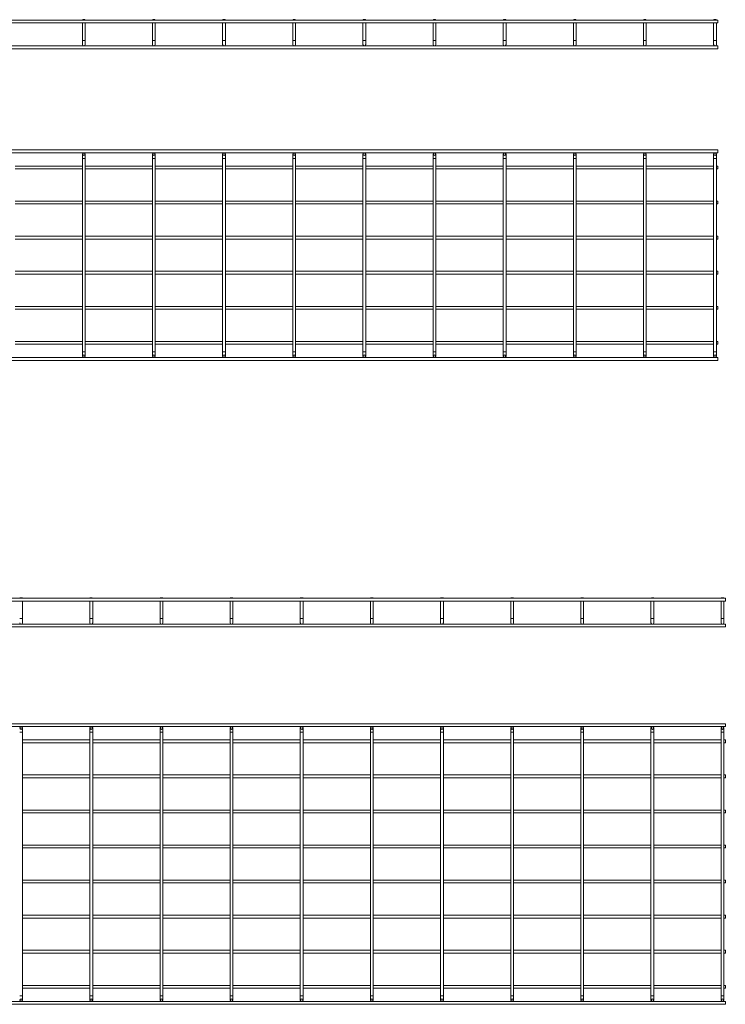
# Model space of a CAD drawing. Header units: millimetres. Extents: x -505 to 3449, y -3134 to -108.
# Tile 4 of 6: x 2443 to 3449, y -3134 to -1730. Entities that reach past the tile are written whole.
import ezdxf

# ---------------------------------------------------------------- set-up
doc = ezdxf.new("R2010")
doc.units = ezdxf.units.MM

msp = doc.modelspace()

# ---------------------------------------------------------------- linework, layer by layer
at = {"color": 7, "linetype": 'Continuous', "lineweight": 15}
for p, q in [((3438.6, -1730.6), (430.6, -1730.6)), ((430.6, -1734.6), (3438.6, -1734.6)), ((2533.1, -1730.1), (2532.6, -1730.6)), ((2532.6, -1734.6), (2532.6, -1759.6)), ((2533.1, -1730.1), (2536.1, -1730.1)), ((2536.6, -1730.6), (2536.1, -1730.1)), ((2536.6, -1759.6), (2536.6, -1734.6)), ((2633.1, -1730.1), (2632.6, -1730.6)), ((2632.6, -1734.6), (2632.6, -1759.6)), ((2633.1, -1730.1), (2636.1, -1730.1)), ((2636.6, -1730.6), (2636.1, -1730.1)), ((2636.6, -1759.6), (2636.6, -1734.6)), ((2733.1, -1730.1), (2732.6, -1730.6)), ((2732.6, -1734.6), (2732.6, -1759.6)), ((2733.1, -1730.1), (2736.1, -1730.1)), ((2736.6, -1730.6), (2736.1, -1730.1)), ((2736.6, -1759.6), (2736.6, -1734.6)), ((2833.1, -1730.1), (2832.6, -1730.6)), ((2832.6, -1734.6), (2832.6, -1759.6)), ((2833.1, -1730.1), (2836.1, -1730.1)), ((2836.6, -1730.6), (2836.1, -1730.1)), ((2836.6, -1759.6), (2836.6, -1734.6)), ((2933.1, -1730.1), (2932.6, -1730.6)), ((2932.6, -1734.6), (2932.6, -1759.6)), ((2933.1, -1730.1), (2936.1, -1730.1)), ((2936.6, -1730.6), (2936.1, -1730.1)), ((2936.6, -1759.6), (2936.6, -1734.6)), ((3033.1, -1730.1), (3032.6, -1730.6)), ((3032.6, -1734.6), (3032.6, -1759.6)), ((3033.1, -1730.1), (3036.1, -1730.1)), ((3036.6, -1730.6), (3036.1, -1730.1)), ((3036.6, -1759.6), (3036.6, -1734.6)), ((3133.1, -1730.1), (3132.6, -1730.6)), ((3132.6, -1734.6), (3132.6, -1759.6)), ((3133.1, -1730.1), (3136.1, -1730.1)), ((3136.6, -1730.6), (3136.1, -1730.1)), ((3136.6, -1759.6), (3136.6, -1734.6)), ((3233.1, -1730.1), (3232.6, -1730.6)), ((3232.6, -1734.6), (3232.6, -1759.6)), ((3233.1, -1730.1), (3236.1, -1730.1)), ((3236.6, -1730.6), (3236.1, -1730.1)), ((3236.6, -1759.6), (3236.6, -1734.6)), ((3333.1, -1730.1), (3332.6, -1730.6)), ((3332.6, -1734.6), (3332.6, -1759.6)), ((3333.1, -1730.1), (3336.1, -1730.1)), ((3336.6, -1730.6), (3336.1, -1730.1)), ((3336.6, -1759.6), (3336.6, -1734.6)), ((3433.1, -1730.1), (3432.6, -1730.6)), ((3432.6, -1734.6), (3432.6, -1759.6)), ((3433.1, -1730.1), (3436.1, -1730.1)), ((3436.6, -1730.6), (3436.1, -1730.1)), ((3436.6, -1759.6), (3436.6, -1734.6)), ((3438.6, -1730.6), (3438.6, -1734.6)), ((3438.6, -1767.6), (430.6, -1767.6)), ((2532.6, -1759.6), (2532.6, -1765.6)), ((2536.6, -1765.6), (2536.6, -1759.6)), ((2632.6, -1759.6), (2632.6, -1765.6)), ((2636.6, -1765.6), (2636.6, -1759.6)), ((2732.6, -1759.6), (2732.6, -1765.6)), ((2736.6, -1765.6), (2736.6, -1759.6)), ((2832.6, -1759.6), (2832.6, -1765.6)), ((2836.6, -1765.6), (2836.6, -1759.6)), ((2932.6, -1759.6), (2932.6, -1765.6)), ((2936.6, -1765.6), (2936.6, -1759.6)), ((3032.6, -1759.6), (3032.6, -1765.6)), ((3036.6, -1765.6), (3036.6, -1759.6)), ((3132.6, -1759.6), (3132.6, -1765.6)), ((3136.6, -1765.6), (3136.6, -1759.6)), ((3232.6, -1759.6), (3232.6, -1765.6)), ((3236.6, -1765.6), (3236.6, -1759.6)), ((3332.6, -1759.6), (3332.6, -1765.6)), ((3336.6, -1765.6), (3336.6, -1759.6)), ((3432.6, -1759.6), (3432.6, -1765.6)), ((3436.6, -1765.6), (3436.6, -1759.6)), ((3438.6, -1767.6), (3438.6, -1771.6)), ((430.6, -1771.6), (3438.6, -1771.6)), ((3438.6, -1915.9), (430.6, -1915.9)), ((430.6, -1919.9), (3438.6, -1919.9)), ((2532.6, -1921.9), (2532.6, -1927.9)), ((2536.6, -1927.9), (2536.6, -1921.9)), ((2632.6, -1921.9), (2632.6, -1927.9)), ((2636.6, -1927.9), (2636.6, -1921.9)), ((2732.6, -1921.9), (2732.6, -1927.9)), ((2736.6, -1927.9), (2736.6, -1921.9)), ((2832.6, -1921.9), (2832.6, -1927.9)), ((2836.6, -1927.9), (2836.6, -1921.9)), ((2932.6, -1921.9), (2932.6, -1927.9)), ((2936.6, -1927.9), (2936.6, -1921.9)), ((3032.6, -1921.9), (3032.6, -1927.9)), ((3036.6, -1927.9), (3036.6, -1921.9)), ((3132.6, -1921.9), (3132.6, -1927.9)), ((3136.6, -1927.9), (3136.6, -1921.9)), ((3232.6, -1921.9), (3232.6, -1927.9)), ((3236.6, -1927.9), (3236.6, -1921.9)), ((3332.6, -1921.9), (3332.6, -1927.9)), ((3336.6, -1927.9), (3336.6, -1921.9)), ((3432.6, -1921.9), (3432.6, -1927.9)), ((3436.6, -1927.9), (3436.6, -1921.9)), ((3438.6, -1915.9), (3438.6, -1919.9)), ((2532.6, -1927.9), (2532.6, -2203.9)), ((2536.6, -2203.9), (2536.6, -1927.9)), ((2632.6, -1927.9), (2632.6, -2203.9)), ((2636.6, -2203.9), (2636.6, -1927.9)), ((2732.6, -1927.9), (2732.6, -2203.9)), ((2736.6, -2203.9), (2736.6, -1927.9)), ((2832.6, -1927.9), (2832.6, -2203.9)), ((2836.6, -2203.9), (2836.6, -1927.9)), ((2932.6, -1927.9), (2932.6, -2203.9)), ((2936.6, -2203.9), (2936.6, -1927.9)), ((3032.6, -1927.9), (3032.6, -2203.9)), ((3036.6, -2203.9), (3036.6, -1927.9)), ((3132.6, -1927.9), (3132.6, -2203.9)), ((3136.6, -2203.9), (3136.6, -1927.9)), ((3232.6, -1927.9), (3232.6, -2203.9)), ((3236.6, -2203.9), (3236.6, -1927.9)), ((3332.6, -1927.9), (3332.6, -2203.9)), ((3336.6, -2203.9), (3336.6, -1927.9)), ((3432.6, -1927.9), (3432.6, -2203.9)), ((3436.6, -2203.9), (3436.6, -1927.9)), ((2532.6, -1938.9), (2436.6, -1938.9)), ((2436.6, -1942.9), (2532.6, -1942.9)), ((2632.6, -1938.9), (2536.6, -1938.9)), ((2536.6, -1942.9), (2632.6, -1942.9)), ((2732.6, -1938.9), (2636.6, -1938.9)), ((2636.6, -1942.9), (2732.6, -1942.9)), ((2832.6, -1938.9), (2736.6, -1938.9)), ((2736.6, -1942.9), (2832.6, -1942.9)), ((2932.6, -1938.9), (2836.6, -1938.9)), ((2836.6, -1942.9), (2932.6, -1942.9)), ((3032.6, -1938.9), (2936.6, -1938.9)), ((2936.6, -1942.9), (3032.6, -1942.9)), ((3132.6, -1938.9), (3036.6, -1938.9)), ((3036.6, -1942.9), (3132.6, -1942.9)), ((3232.6, -1938.9), (3136.6, -1938.9)), ((3136.6, -1942.9), (3232.6, -1942.9)), ((3332.6, -1938.9), (3236.6, -1938.9)), ((3236.6, -1942.9), (3332.6, -1942.9)), ((3432.6, -1938.9), (3336.6, -1938.9)), ((3336.6, -1942.9), (3432.6, -1942.9)), ((3438.6, -1938.9), (3436.6, -1938.9)), ((3436.6, -1942.9), (3438.6, -1942.9)), ((3438.6, -1938.9), (3438.6, -1942.9)), ((2532.6, -1988.9), (2436.6, -1988.9)), ((2436.6, -1992.9), (2532.6, -1992.9)), ((2632.6, -1988.9), (2536.6, -1988.9)), ((2536.6, -1992.9), (2632.6, -1992.9)), ((2732.6, -1988.9), (2636.6, -1988.9)), ((2636.6, -1992.9), (2732.6, -1992.9)), ((2832.6, -1988.9), (2736.6, -1988.9)), ((2736.6, -1992.9), (2832.6, -1992.9)), ((2932.6, -1988.9), (2836.6, -1988.9)), ((2836.6, -1992.9), (2932.6, -1992.9)), ((3032.6, -1988.9), (2936.6, -1988.9)), ((2936.6, -1992.9), (3032.6, -1992.9)), ((3132.6, -1988.9), (3036.6, -1988.9)), ((3036.6, -1992.9), (3132.6, -1992.9)), ((3232.6, -1988.9), (3136.6, -1988.9)), ((3136.6, -1992.9), (3232.6, -1992.9)), ((3332.6, -1988.9), (3236.6, -1988.9)), ((3236.6, -1992.9), (3332.6, -1992.9)), ((3432.6, -1988.9), (3336.6, -1988.9)), ((3336.6, -1992.9), (3432.6, -1992.9)), ((3438.6, -1988.9), (3436.6, -1988.9)), ((3436.6, -1992.9), (3438.6, -1992.9)), ((3438.6, -1988.9), (3438.6, -1992.9)), ((2532.6, -2038.9), (2436.6, -2038.9)), ((2436.6, -2042.9), (2532.6, -2042.9)), ((2632.6, -2038.9), (2536.6, -2038.9)), ((2536.6, -2042.9), (2632.6, -2042.9)), ((2732.6, -2038.9), (2636.6, -2038.9)), ((2636.6, -2042.9), (2732.6, -2042.9)), ((2832.6, -2038.9), (2736.6, -2038.9)), ((2736.6, -2042.9), (2832.6, -2042.9)), ((2932.6, -2038.9), (2836.6, -2038.9)), ((2836.6, -2042.9), (2932.6, -2042.9)), ((3032.6, -2038.9), (2936.6, -2038.9)), ((2936.6, -2042.9), (3032.6, -2042.9)), ((3132.6, -2038.9), (3036.6, -2038.9)), ((3036.6, -2042.9), (3132.6, -2042.9)), ((3232.6, -2038.9), (3136.6, -2038.9)), ((3136.6, -2042.9), (3232.6, -2042.9)), ((3332.6, -2038.9), (3236.6, -2038.9)), ((3236.6, -2042.9), (3332.6, -2042.9)), ((3432.6, -2038.9), (3336.6, -2038.9)), ((3336.6, -2042.9), (3432.6, -2042.9)), ((3438.6, -2038.9), (3436.6, -2038.9)), ((3436.6, -2042.9), (3438.6, -2042.9)), ((3438.6, -2038.9), (3438.6, -2042.9)), ((2532.6, -2088.9), (2436.6, -2088.9)), ((2632.6, -2088.9), (2536.6, -2088.9)), ((2732.6, -2088.9), (2636.6, -2088.9)), ((2832.6, -2088.9), (2736.6, -2088.9)), ((2932.6, -2088.9), (2836.6, -2088.9)), ((3032.6, -2088.9), (2936.6, -2088.9)), ((3132.6, -2088.9), (3036.6, -2088.9)), ((3232.6, -2088.9), (3136.6, -2088.9)), ((3332.6, -2088.9), (3236.6, -2088.9)), ((3432.6, -2088.9), (3336.6, -2088.9)), ((3438.6, -2088.9), (3436.6, -2088.9)), ((3438.6, -2088.9), (3438.6, -2092.9)), ((2436.6, -2092.9), (2532.6, -2092.9)), ((2536.6, -2092.9), (2632.6, -2092.9)), ((2636.6, -2092.9), (2732.6, -2092.9)), ((2736.6, -2092.9), (2832.6, -2092.9)), ((2836.6, -2092.9), (2932.6, -2092.9)), ((2936.6, -2092.9), (3032.6, -2092.9)), ((3036.6, -2092.9), (3132.6, -2092.9)), ((3136.6, -2092.9), (3232.6, -2092.9)), ((3236.6, -2092.9), (3332.6, -2092.9)), ((3336.6, -2092.9), (3432.6, -2092.9)), ((3436.6, -2092.9), (3438.6, -2092.9)), ((2532.6, -2138.9), (2436.6, -2138.9)), ((2436.6, -2142.9), (2532.6, -2142.9)), ((2632.6, -2138.9), (2536.6, -2138.9)), ((2536.6, -2142.9), (2632.6, -2142.9)), ((2732.6, -2138.9), (2636.6, -2138.9)), ((2636.6, -2142.9), (2732.6, -2142.9)), ((2832.6, -2138.9), (2736.6, -2138.9)), ((2736.6, -2142.9), (2832.6, -2142.9)), ((2932.6, -2138.9), (2836.6, -2138.9)), ((2836.6, -2142.9), (2932.6, -2142.9)), ((3032.6, -2138.9), (2936.6, -2138.9)), ((2936.6, -2142.9), (3032.6, -2142.9)), ((3132.6, -2138.9), (3036.6, -2138.9)), ((3036.6, -2142.9), (3132.6, -2142.9)), ((3232.6, -2138.9), (3136.6, -2138.9)), ((3136.6, -2142.9), (3232.6, -2142.9)), ((3332.6, -2138.9), (3236.6, -2138.9)), ((3236.6, -2142.9), (3332.6, -2142.9)), ((3432.6, -2138.9), (3336.6, -2138.9)), ((3336.6, -2142.9), (3432.6, -2142.9)), ((3438.6, -2138.9), (3436.6, -2138.9)), ((3436.6, -2142.9), (3438.6, -2142.9)), ((3438.6, -2138.9), (3438.6, -2142.9)), ((2532.6, -2188.9), (2436.6, -2188.9)), ((2632.6, -2188.9), (2536.6, -2188.9)), ((2732.6, -2188.9), (2636.6, -2188.9)), ((2832.6, -2188.9), (2736.6, -2188.9)), ((2932.6, -2188.9), (2836.6, -2188.9)), ((3032.6, -2188.9), (2936.6, -2188.9)), ((3132.6, -2188.9), (3036.6, -2188.9)), ((3232.6, -2188.9), (3136.6, -2188.9)), ((3332.6, -2188.9), (3236.6, -2188.9)), ((3432.6, -2188.9), (3336.6, -2188.9)), ((3438.6, -2188.9), (3436.6, -2188.9)), ((3438.6, -2188.9), (3438.6, -2192.9)), ((2436.6, -2192.9), (2532.6, -2192.9)), ((2532.6, -2203.9), (2532.6, -2209.9)), ((2536.6, -2192.9), (2632.6, -2192.9)), ((2536.6, -2209.9), (2536.6, -2203.9)), ((2632.6, -2203.9), (2632.6, -2209.9)), ((2636.6, -2192.9), (2732.6, -2192.9)), ((2636.6, -2209.9), (2636.6, -2203.9)), ((2732.6, -2203.9), (2732.6, -2209.9)), ((2736.6, -2192.9), (2832.6, -2192.9)), ((2736.6, -2209.9), (2736.6, -2203.9)), ((2832.6, -2203.9), (2832.6, -2209.9)), ((2836.6, -2192.9), (2932.6, -2192.9)), ((2836.6, -2209.9), (2836.6, -2203.9)), ((2932.6, -2203.9), (2932.6, -2209.9)), ((2936.6, -2192.9), (3032.6, -2192.9)), ((2936.6, -2209.9), (2936.6, -2203.9)), ((3032.6, -2203.9), (3032.6, -2209.9)), ((3036.6, -2192.9), (3132.6, -2192.9)), ((3036.6, -2209.9), (3036.6, -2203.9)), ((3132.6, -2203.9), (3132.6, -2209.9)), ((3136.6, -2192.9), (3232.6, -2192.9)), ((3136.6, -2209.9), (3136.6, -2203.9)), ((3232.6, -2203.9), (3232.6, -2209.9)), ((3236.6, -2192.9), (3332.6, -2192.9)), ((3236.6, -2209.9), (3236.6, -2203.9)), ((3332.6, -2203.9), (3332.6, -2209.9)), ((3336.6, -2192.9), (3432.6, -2192.9)), ((3336.6, -2209.9), (3336.6, -2203.9)), ((3432.6, -2203.9), (3432.6, -2209.9)), ((3436.6, -2192.9), (3438.6, -2192.9)), ((3436.6, -2209.9), (3436.6, -2203.9)), ((3438.6, -2211.9), (430.6, -2211.9)), ((430.6, -2215.9), (3438.6, -2215.9)), ((3438.6, -2211.9), (3438.6, -2215.9)), ((3449.3, -2555), (441.3, -2555)), ((2443.8, -2554.5), (2443.3, -2555)), ((2443.8, -2554.5), (2446.8, -2554.5)), ((2447.3, -2555), (2446.8, -2554.5)), ((2543.8, -2554.5), (2543.3, -2555)), ((2543.8, -2554.5), (2546.8, -2554.5)), ((2547.3, -2555), (2546.8, -2554.5)), ((2643.8, -2554.5), (2643.3, -2555)), ((2643.8, -2554.5), (2646.8, -2554.5)), ((2647.3, -2555), (2646.8, -2554.5)), ((2743.8, -2554.5), (2743.3, -2555)), ((2743.8, -2554.5), (2746.8, -2554.5)), ((2747.3, -2555), (2746.8, -2554.5)), ((2843.8, -2554.5), (2843.3, -2555)), ((2843.8, -2554.5), (2846.8, -2554.5)), ((2847.3, -2555), (2846.8, -2554.5)), ((2943.8, -2554.5), (2943.3, -2555)), ((2943.8, -2554.5), (2946.8, -2554.5)), ((2947.3, -2555), (2946.8, -2554.5)), ((3043.8, -2554.5), (3043.3, -2555)), ((3043.8, -2554.5), (3046.8, -2554.5)), ((3047.3, -2555), (3046.8, -2554.5)), ((3143.8, -2554.5), (3143.3, -2555)), ((3143.8, -2554.5), (3146.8, -2554.5)), ((3147.3, -2555), (3146.8, -2554.5)), ((3243.8, -2554.5), (3243.3, -2555)), ((3243.8, -2554.5), (3246.8, -2554.5)), ((3247.3, -2555), (3246.8, -2554.5)), ((3343.8, -2554.5), (3343.3, -2555)), ((3343.8, -2554.5), (3346.8, -2554.5)), ((3347.3, -2555), (3346.8, -2554.5)), ((3443.8, -2554.5), (3443.3, -2555)), ((3443.8, -2554.5), (3446.8, -2554.5)), ((3447.3, -2555), (3446.8, -2554.5)), ((3449.3, -2555), (3449.3, -2559)), ((441.3, -2559), (3449.3, -2559)), ((2447.3, -2584), (2447.3, -2559)), ((2543.3, -2559), (2543.3, -2584)), ((2547.3, -2584), (2547.3, -2559)), ((2643.3, -2559), (2643.3, -2584)), ((2647.3, -2584), (2647.3, -2559)), ((2743.3, -2559), (2743.3, -2584)), ((2747.3, -2584), (2747.3, -2559)), ((2843.3, -2559), (2843.3, -2584)), ((2847.3, -2584), (2847.3, -2559)), ((2943.3, -2559), (2943.3, -2584)), ((2947.3, -2584), (2947.3, -2559)), ((3043.3, -2559), (3043.3, -2584)), ((3047.3, -2584), (3047.3, -2559)), ((3143.3, -2559), (3143.3, -2584)), ((3147.3, -2584), (3147.3, -2559)), ((3243.3, -2559), (3243.3, -2584)), ((3247.3, -2584), (3247.3, -2559)), ((3343.3, -2559), (3343.3, -2584)), ((3347.3, -2584), (3347.3, -2559)), ((3443.3, -2559), (3443.3, -2584)), ((3447.3, -2584), (3447.3, -2559)), ((3449.3, -2592), (441.3, -2592)), ((441.3, -2596), (3449.3, -2596)), ((2447.3, -2590), (2447.3, -2584)), ((2543.3, -2584), (2543.3, -2590)), ((2547.3, -2590), (2547.3, -2584)), ((2643.3, -2584), (2643.3, -2590)), ((2647.3, -2590), (2647.3, -2584)), ((2743.3, -2584), (2743.3, -2590)), ((2747.3, -2590), (2747.3, -2584)), ((2843.3, -2584), (2843.3, -2590)), ((2847.3, -2590), (2847.3, -2584)), ((2943.3, -2584), (2943.3, -2590)), ((2947.3, -2590), (2947.3, -2584)), ((3043.3, -2584), (3043.3, -2590)), ((3047.3, -2590), (3047.3, -2584)), ((3143.3, -2584), (3143.3, -2590)), ((3147.3, -2590), (3147.3, -2584)), ((3243.3, -2584), (3243.3, -2590)), ((3247.3, -2590), (3247.3, -2584)), ((3343.3, -2584), (3343.3, -2590)), ((3347.3, -2590), (3347.3, -2584)), ((3443.3, -2584), (3443.3, -2590)), ((3447.3, -2590), (3447.3, -2584)), ((3449.3, -2592), (3449.3, -2596)), ((3449.3, -2734), (441.3, -2734)), ((3449.3, -2734), (3449.3, -2738)), ((441.3, -2738), (3449.3, -2738)), ((2447.3, -2746), (2447.3, -2740)), ((2447.3, -3122), (2447.3, -2746)), ((2543.3, -2740), (2543.3, -2746)), ((2543.3, -2746), (2543.3, -3122)), ((2547.3, -2746), (2547.3, -2740)), ((2547.3, -3122), (2547.3, -2746)), ((2643.3, -2740), (2643.3, -2746)), ((2643.3, -2746), (2643.3, -3122)), ((2647.3, -2746), (2647.3, -2740)), ((2647.3, -3122), (2647.3, -2746)), ((2743.3, -2740), (2743.3, -2746)), ((2743.3, -2746), (2743.3, -3122)), ((2747.3, -2746), (2747.3, -2740)), ((2747.3, -3122), (2747.3, -2746)), ((2843.3, -2740), (2843.3, -2746)), ((2843.3, -2746), (2843.3, -3122)), ((2847.3, -2746), (2847.3, -2740)), ((2847.3, -3122), (2847.3, -2746)), ((2943.3, -2740), (2943.3, -2746)), ((2943.3, -2746), (2943.3, -3122)), ((2947.3, -2746), (2947.3, -2740)), ((2947.3, -3122), (2947.3, -2746)), ((3043.3, -2740), (3043.3, -2746)), ((3043.3, -2746), (3043.3, -3122)), ((3047.3, -2746), (3047.3, -2740)), ((3047.3, -3122), (3047.3, -2746)), ((3143.3, -2740), (3143.3, -2746)), ((3143.3, -2746), (3143.3, -3122)), ((3147.3, -2746), (3147.3, -2740)), ((3147.3, -3122), (3147.3, -2746)), ((3243.3, -2740), (3243.3, -2746)), ((3243.3, -2746), (3243.3, -3122)), ((3247.3, -2746), (3247.3, -2740)), ((3247.3, -3122), (3247.3, -2746)), ((3343.3, -2740), (3343.3, -2746)), ((3343.3, -2746), (3343.3, -3122)), ((3347.3, -2746), (3347.3, -2740)), ((3347.3, -3122), (3347.3, -2746)), ((3443.3, -2740), (3443.3, -2746)), ((3443.3, -2746), (3443.3, -3122)), ((3447.3, -2746), (3447.3, -2740)), ((3447.3, -3122), (3447.3, -2746)), ((2543.3, -2757), (2447.3, -2757)), ((2447.3, -2761), (2543.3, -2761)), ((2643.3, -2757), (2547.3, -2757)), ((2547.3, -2761), (2643.3, -2761)), ((2743.3, -2757), (2647.3, -2757)), ((2647.3, -2761), (2743.3, -2761)), ((2843.3, -2757), (2747.3, -2757)), ((2747.3, -2761), (2843.3, -2761)), ((2943.3, -2757), (2847.3, -2757)), ((2847.3, -2761), (2943.3, -2761)), ((3043.3, -2757), (2947.3, -2757)), ((2947.3, -2761), (3043.3, -2761)), ((3143.3, -2757), (3047.3, -2757)), ((3047.3, -2761), (3143.3, -2761)), ((3243.3, -2757), (3147.3, -2757)), ((3147.3, -2761), (3243.3, -2761)), ((3343.3, -2757), (3247.3, -2757)), ((3247.3, -2761), (3343.3, -2761)), ((3443.3, -2757), (3347.3, -2757)), ((3347.3, -2761), (3443.3, -2761)), ((3449.3, -2757), (3447.3, -2757)), ((3447.3, -2761), (3449.3, -2761)), ((3449.3, -2757), (3449.3, -2761)), ((2543.3, -2807), (2447.3, -2807)), ((2643.3, -2807), (2547.3, -2807)), ((2743.3, -2807), (2647.3, -2807)), ((2843.3, -2807), (2747.3, -2807)), ((2943.3, -2807), (2847.3, -2807)), ((3043.3, -2807), (2947.3, -2807)), ((3143.3, -2807), (3047.3, -2807)), ((3243.3, -2807), (3147.3, -2807)), ((3343.3, -2807), (3247.3, -2807)), ((3443.3, -2807), (3347.3, -2807)), ((3449.3, -2807), (3447.3, -2807)), ((3449.3, -2807), (3449.3, -2811)), ((2447.3, -2811), (2543.3, -2811)), ((2547.3, -2811), (2643.3, -2811)), ((2647.3, -2811), (2743.3, -2811)), ((2747.3, -2811), (2843.3, -2811)), ((2847.3, -2811), (2943.3, -2811)), ((2947.3, -2811), (3043.3, -2811)), ((3047.3, -2811), (3143.3, -2811)), ((3147.3, -2811), (3243.3, -2811)), ((3247.3, -2811), (3343.3, -2811)), ((3347.3, -2811), (3443.3, -2811)), ((3447.3, -2811), (3449.3, -2811)), ((2543.3, -2857), (2447.3, -2857)), ((2447.3, -2861), (2543.3, -2861)), ((2643.3, -2857), (2547.3, -2857)), ((2547.3, -2861), (2643.3, -2861)), ((2743.3, -2857), (2647.3, -2857)), ((2647.3, -2861), (2743.3, -2861)), ((2843.3, -2857), (2747.3, -2857)), ((2747.3, -2861), (2843.3, -2861)), ((2943.3, -2857), (2847.3, -2857)), ((2847.3, -2861), (2943.3, -2861)), ((3043.3, -2857), (2947.3, -2857)), ((2947.3, -2861), (3043.3, -2861)), ((3143.3, -2857), (3047.3, -2857)), ((3047.3, -2861), (3143.3, -2861)), ((3243.3, -2857), (3147.3, -2857)), ((3147.3, -2861), (3243.3, -2861)), ((3343.3, -2857), (3247.3, -2857)), ((3247.3, -2861), (3343.3, -2861)), ((3443.3, -2857), (3347.3, -2857)), ((3347.3, -2861), (3443.3, -2861)), ((3449.3, -2857), (3447.3, -2857)), ((3447.3, -2861), (3449.3, -2861)), ((3449.3, -2857), (3449.3, -2861)), ((2543.3, -2907), (2447.3, -2907)), ((2447.3, -2911), (2543.3, -2911)), ((2643.3, -2907), (2547.3, -2907)), ((2547.3, -2911), (2643.3, -2911)), ((2743.3, -2907), (2647.3, -2907)), ((2647.3, -2911), (2743.3, -2911)), ((2843.3, -2907), (2747.3, -2907)), ((2747.3, -2911), (2843.3, -2911)), ((2943.3, -2907), (2847.3, -2907)), ((2847.3, -2911), (2943.3, -2911)), ((3043.3, -2907), (2947.3, -2907)), ((2947.3, -2911), (3043.3, -2911)), ((3143.3, -2907), (3047.3, -2907)), ((3047.3, -2911), (3143.3, -2911)), ((3243.3, -2907), (3147.3, -2907)), ((3147.3, -2911), (3243.3, -2911)), ((3343.3, -2907), (3247.3, -2907)), ((3247.3, -2911), (3343.3, -2911)), ((3443.3, -2907), (3347.3, -2907)), ((3347.3, -2911), (3443.3, -2911)), ((3449.3, -2907), (3447.3, -2907)), ((3447.3, -2911), (3449.3, -2911)), ((3449.3, -2907), (3449.3, -2911)), ((2543.3, -2957), (2447.3, -2957)), ((2447.3, -2961), (2543.3, -2961)), ((2643.3, -2957), (2547.3, -2957)), ((2547.3, -2961), (2643.3, -2961)), ((2743.3, -2957), (2647.3, -2957)), ((2647.3, -2961), (2743.3, -2961)), ((2843.3, -2957), (2747.3, -2957)), ((2747.3, -2961), (2843.3, -2961)), ((2943.3, -2957), (2847.3, -2957)), ((2847.3, -2961), (2943.3, -2961)), ((3043.3, -2957), (2947.3, -2957)), ((2947.3, -2961), (3043.3, -2961)), ((3143.3, -2957), (3047.3, -2957)), ((3047.3, -2961), (3143.3, -2961)), ((3243.3, -2957), (3147.3, -2957)), ((3147.3, -2961), (3243.3, -2961)), ((3343.3, -2957), (3247.3, -2957)), ((3247.3, -2961), (3343.3, -2961)), ((3443.3, -2957), (3347.3, -2957)), ((3347.3, -2961), (3443.3, -2961)), ((3449.3, -2957), (3447.3, -2957)), ((3447.3, -2961), (3449.3, -2961)), ((3449.3, -2957), (3449.3, -2961)), ((2543.3, -3007), (2447.3, -3007)), ((2447.3, -3011), (2543.3, -3011)), ((2643.3, -3007), (2547.3, -3007)), ((2547.3, -3011), (2643.3, -3011)), ((2743.3, -3007), (2647.3, -3007)), ((2647.3, -3011), (2743.3, -3011)), ((2843.3, -3007), (2747.3, -3007)), ((2747.3, -3011), (2843.3, -3011)), ((2943.3, -3007), (2847.3, -3007)), ((2847.3, -3011), (2943.3, -3011)), ((3043.3, -3007), (2947.3, -3007)), ((2947.3, -3011), (3043.3, -3011)), ((3143.3, -3007), (3047.3, -3007)), ((3047.3, -3011), (3143.3, -3011)), ((3243.3, -3007), (3147.3, -3007)), ((3147.3, -3011), (3243.3, -3011)), ((3343.3, -3007), (3247.3, -3007)), ((3247.3, -3011), (3343.3, -3011)), ((3443.3, -3007), (3347.3, -3007)), ((3347.3, -3011), (3443.3, -3011)), ((3449.3, -3007), (3447.3, -3007)), ((3447.3, -3011), (3449.3, -3011)), ((3449.3, -3007), (3449.3, -3011)), ((2543.3, -3057), (2447.3, -3057)), ((2643.3, -3057), (2547.3, -3057)), ((2743.3, -3057), (2647.3, -3057)), ((2843.3, -3057), (2747.3, -3057)), ((2943.3, -3057), (2847.3, -3057)), ((3043.3, -3057), (2947.3, -3057)), ((3143.3, -3057), (3047.3, -3057)), ((3243.3, -3057), (3147.3, -3057)), ((3343.3, -3057), (3247.3, -3057)), ((3443.3, -3057), (3347.3, -3057)), ((3449.3, -3057), (3447.3, -3057)), ((3449.3, -3057), (3449.3, -3061)), ((2447.3, -3061), (2543.3, -3061)), ((2547.3, -3061), (2643.3, -3061)), ((2647.3, -3061), (2743.3, -3061)), ((2747.3, -3061), (2843.3, -3061)), ((2847.3, -3061), (2943.3, -3061)), ((2947.3, -3061), (3043.3, -3061)), ((3047.3, -3061), (3143.3, -3061)), ((3147.3, -3061), (3243.3, -3061)), ((3247.3, -3061), (3343.3, -3061)), ((3347.3, -3061), (3443.3, -3061)), ((3447.3, -3061), (3449.3, -3061)), ((2543.3, -3107), (2447.3, -3107)), ((2447.3, -3111), (2543.3, -3111)), ((2643.3, -3107), (2547.3, -3107)), ((2547.3, -3111), (2643.3, -3111)), ((2743.3, -3107), (2647.3, -3107)), ((2647.3, -3111), (2743.3, -3111)), ((2843.3, -3107), (2747.3, -3107)), ((2747.3, -3111), (2843.3, -3111)), ((2943.3, -3107), (2847.3, -3107)), ((2847.3, -3111), (2943.3, -3111)), ((3043.3, -3107), (2947.3, -3107)), ((2947.3, -3111), (3043.3, -3111)), ((3143.3, -3107), (3047.3, -3107)), ((3047.3, -3111), (3143.3, -3111)), ((3243.3, -3107), (3147.3, -3107)), ((3147.3, -3111), (3243.3, -3111)), ((3343.3, -3107), (3247.3, -3107)), ((3247.3, -3111), (3343.3, -3111)), ((3443.3, -3107), (3347.3, -3107)), ((3347.3, -3111), (3443.3, -3111)), ((3449.3, -3107), (3447.3, -3107)), ((3447.3, -3111), (3449.3, -3111)), ((3449.3, -3107), (3449.3, -3111)), ((3449.3, -3130), (441.3, -3130)), ((2447.3, -3128), (2447.3, -3122)), ((2543.3, -3122), (2543.3, -3128)), ((2547.3, -3128), (2547.3, -3122)), ((2643.3, -3122), (2643.3, -3128)), ((2647.3, -3128), (2647.3, -3122)), ((2743.3, -3122), (2743.3, -3128)), ((2747.3, -3128), (2747.3, -3122)), ((2843.3, -3122), (2843.3, -3128)), ((2847.3, -3128), (2847.3, -3122)), ((2943.3, -3122), (2943.3, -3128)), ((2947.3, -3128), (2947.3, -3122)), ((3043.3, -3122), (3043.3, -3128)), ((3047.3, -3128), (3047.3, -3122)), ((3143.3, -3122), (3143.3, -3128)), ((3147.3, -3128), (3147.3, -3122)), ((3243.3, -3122), (3243.3, -3128)), ((3247.3, -3128), (3247.3, -3122)), ((3343.3, -3122), (3343.3, -3128)), ((3347.3, -3128), (3347.3, -3122)), ((3443.3, -3122), (3443.3, -3128)), ((3447.3, -3128), (3447.3, -3122)), ((3449.3, -3130), (3449.3, -3134)), ((441.3, -3134), (3449.3, -3134))]:
    msp.add_line(p, q, dxfattribs=at)
at = {"color": 8, "linetype": 'Continuous', "lineweight": 15}
for p, q in [((2536.6, -1759.6), (2532.6, -1759.6)), ((2636.6, -1759.6), (2632.6, -1759.6)), ((2736.6, -1759.6), (2732.6, -1759.6)), ((2836.6, -1759.6), (2832.6, -1759.6)), ((2936.6, -1759.6), (2932.6, -1759.6)), ((3036.6, -1759.6), (3032.6, -1759.6)), ((3136.6, -1759.6), (3132.6, -1759.6)), ((3236.6, -1759.6), (3232.6, -1759.6)), ((3336.6, -1759.6), (3332.6, -1759.6)), ((3436.6, -1759.6), (3432.6, -1759.6)), ((2532.6, -1927.9), (2536.6, -1927.9)), ((2632.6, -1927.9), (2636.6, -1927.9)), ((2732.6, -1927.9), (2736.6, -1927.9)), ((2832.6, -1927.9), (2836.6, -1927.9)), ((2932.6, -1927.9), (2936.6, -1927.9)), ((3032.6, -1927.9), (3036.6, -1927.9)), ((3132.6, -1927.9), (3136.6, -1927.9)), ((3232.6, -1927.9), (3236.6, -1927.9)), ((3332.6, -1927.9), (3336.6, -1927.9)), ((3432.6, -1927.9), (3436.6, -1927.9)), ((2532.6, -2203.9), (2536.6, -2203.9)), ((2632.6, -2203.9), (2636.6, -2203.9)), ((2732.6, -2203.9), (2736.6, -2203.9)), ((2832.6, -2203.9), (2836.6, -2203.9)), ((2932.6, -2203.9), (2936.6, -2203.9)), ((3032.6, -2203.9), (3036.6, -2203.9)), ((3132.6, -2203.9), (3136.6, -2203.9)), ((3232.6, -2203.9), (3236.6, -2203.9)), ((3332.6, -2203.9), (3336.6, -2203.9)), ((3432.6, -2203.9), (3436.6, -2203.9)), ((2447.3, -2584), (2443.3, -2584)), ((2547.3, -2584), (2543.3, -2584)), ((2647.3, -2584), (2643.3, -2584)), ((2747.3, -2584), (2743.3, -2584)), ((2847.3, -2584), (2843.3, -2584)), ((2947.3, -2584), (2943.3, -2584)), ((3047.3, -2584), (3043.3, -2584)), ((3147.3, -2584), (3143.3, -2584)), ((3247.3, -2584), (3243.3, -2584)), ((3347.3, -2584), (3343.3, -2584)), ((3447.3, -2584), (3443.3, -2584)), ((2443.3, -2746), (2447.3, -2746)), ((2543.3, -2746), (2547.3, -2746)), ((2643.3, -2746), (2647.3, -2746)), ((2743.3, -2746), (2747.3, -2746)), ((2843.3, -2746), (2847.3, -2746)), ((2943.3, -2746), (2947.3, -2746)), ((3043.3, -2746), (3047.3, -2746)), ((3143.3, -2746), (3147.3, -2746)), ((3243.3, -2746), (3247.3, -2746)), ((3343.3, -2746), (3347.3, -2746)), ((3443.3, -2746), (3447.3, -2746)), ((2443.3, -3122), (2447.3, -3122)), ((2543.3, -3122), (2547.3, -3122)), ((2643.3, -3122), (2647.3, -3122)), ((2743.3, -3122), (2747.3, -3122)), ((2843.3, -3122), (2847.3, -3122)), ((2943.3, -3122), (2947.3, -3122)), ((3043.3, -3122), (3047.3, -3122)), ((3143.3, -3122), (3147.3, -3122)), ((3243.3, -3122), (3247.3, -3122)), ((3343.3, -3122), (3347.3, -3122)), ((3443.3, -3122), (3447.3, -3122))]:
    msp.add_line(p, q, dxfattribs=at)
at = {"color": 7, "linetype": 'Continuous', "lineweight": 15}
for centre, radius in [((2534.6, -1921.9), 2), ((2534.6, -1921.9), 1.5), ((2634.6, -1921.9), 2), ((2634.6, -1921.9), 1.5), ((2734.6, -1921.9), 2), ((2734.6, -1921.9), 1.5), ((2834.6, -1921.9), 2), ((2834.6, -1921.9), 1.5), ((2934.6, -1921.9), 2), ((2934.6, -1921.9), 1.5), ((3034.6, -1921.9), 2), ((3034.6, -1921.9), 1.5), ((3134.6, -1921.9), 2), ((3134.6, -1921.9), 1.5), ((3234.6, -1921.9), 2), ((3234.6, -1921.9), 1.5), ((3334.6, -1921.9), 2), ((3334.6, -1921.9), 1.5), ((3434.6, -1921.9), 2), ((3434.6, -1921.9), 1.5), ((2534.6, -2209.9), 2), ((2534.6, -2209.9), 1.5), ((2634.6, -2209.9), 2), ((2634.6, -2209.9), 1.5), ((2734.6, -2209.9), 2), ((2734.6, -2209.9), 1.5), ((2834.6, -2209.9), 2), ((2834.6, -2209.9), 1.5), ((2934.6, -2209.9), 2), ((2934.6, -2209.9), 1.5), ((3034.6, -2209.9), 2), ((3034.6, -2209.9), 1.5), ((3134.6, -2209.9), 2), ((3134.6, -2209.9), 1.5), ((3234.6, -2209.9), 2), ((3234.6, -2209.9), 1.5), ((3334.6, -2209.9), 2), ((3334.6, -2209.9), 1.5), ((3434.6, -2209.9), 2), ((3434.6, -2209.9), 1.5), ((2445.3, -2740), 2), ((2445.3, -2740), 1.5), ((2545.3, -2740), 2), ((2545.3, -2740), 1.5), ((2645.3, -2740), 2), ((2645.3, -2740), 1.5), ((2745.3, -2740), 2), ((2745.3, -2740), 1.5), ((2845.3, -2740), 2), ((2845.3, -2740), 1.5), ((2945.3, -2740), 2), ((2945.3, -2740), 1.5), ((3045.3, -2740), 2), ((3045.3, -2740), 1.5), ((3145.3, -2740), 2), ((3145.3, -2740), 1.5), ((3245.3, -2740), 2), ((3245.3, -2740), 1.5), ((3345.3, -2740), 2), ((3345.3, -2740), 1.5), ((3445.3, -2740), 2), ((3445.3, -2740), 1.5), ((2445.3, -3128), 2), ((2445.3, -3128), 1.5), ((2545.3, -3128), 2), ((2545.3, -3128), 1.5), ((2645.3, -3128), 2), ((2645.3, -3128), 1.5), ((2745.3, -3128), 2), ((2745.3, -3128), 1.5), ((2845.3, -3128), 2), ((2845.3, -3128), 1.5), ((2945.3, -3128), 2), ((2945.3, -3128), 1.5), ((3045.3, -3128), 2), ((3045.3, -3128), 1.5), ((3145.3, -3128), 2), ((3145.3, -3128), 1.5), ((3245.3, -3128), 2), ((3245.3, -3128), 1.5), ((3345.3, -3128), 2), ((3345.3, -3128), 1.5), ((3445.3, -3128), 2), ((3445.3, -3128), 1.5)]:
    msp.add_circle(centre, radius, dxfattribs=at)
for centre, end in [((2534.6, -1765.6), 0), ((2634.6, -1765.6), 0), ((2734.6, -1765.6), 0), ((2834.6, -1765.6), 0), ((2934.6, -1765.6), 0), ((3034.6, -1765.6), 0), ((3134.6, -1765.6), 0), ((3234.6, -1765.6), 0), ((3334.6, -1765.6), 0), ((3434.6, -1765.6), 360), ((2445.3, -2590), 0), ((2545.3, -2590), 0), ((2645.3, -2590), 0), ((2745.3, -2590), 0), ((2845.3, -2590), 0), ((2945.3, -2590), 0), ((3045.3, -2590), 0), ((3145.3, -2590), 0), ((3245.3, -2590), 0), ((3345.3, -2590), 0), ((3445.3, -2590), 0)]:
    msp.add_arc(centre, 2, 180, end, dxfattribs=at)

doc.saveas('drawing.dxf')
